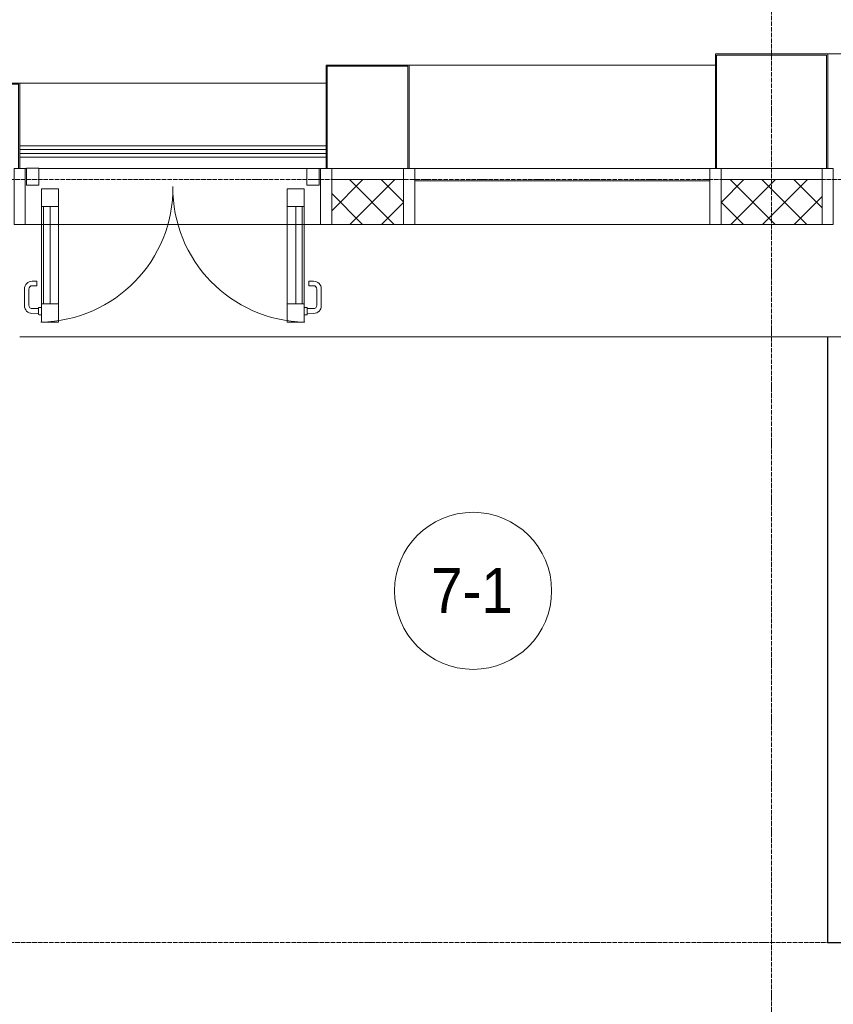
# Model space of a CAD drawing. Header units: millimetres. Extents: x 5617 to 113704, y 7718 to 156189.
# Tile 14 of 48: x 35624 to 39249, y 73925 to 78312. Entities that reach past the tile are written whole.
import ezdxf

# ---------------------------------------------------------------- set-up
doc = ezdxf.new("R2010")
doc.units = ezdxf.units.MM
doc.linetypes.add('ADSK_Линия сетки', pattern=[25, 20, -2.5, 0, -2.5])
doc.linetypes.add('Линия сетки', pattern=[25, 20, -2.5, 0, -2.5])
for name, color, linetype, lineweight in [('Двери', 7, 'Continuous', 18), ('Импосты витража', 7, 'Continuous', 18), ('Каркас_Импост', 7, 'Continuous', 30), ('Колонны', 7, 'Continuous', 18), ('Марки помещений', 7, 'Continuous', 20), ('Ограждение', 7, 'Continuous', 18), ('Оси', 7, 'Continuous', 9), ('Панели витража', 7, 'Continuous', 18), ('Перекрытия', 7, 'Continuous', 18), ('Поручни', 7, 'Continuous', 18), ('Стены', 7, 'Continuous', 18), ('Стены разрез', 7, 'Continuous', 40)]:
    doc.layers.add(name, color=color, linetype=linetype, lineweight=lineweight)
doc.styles.add('Arial_3', font='arial.ttf', dxfattribs={"width": 0.9, "height": 200})
pattern_1 = [(45, (0, 0), (-70.71068, 70.71068), []), (135, (0, 0), (-70.71068, -70.71068), [])]

# ---------------------------------------------------------------- blocks, each defined once
blk = doc.blocks.new('135_SLK_K1_AR_rvt-1-МКСС_K1_L02_4_800_')
at = {"layer": 'Перекрытия', "color": 254, "true_color": 0xcccccc}
blk.add_line((23300, 76900), (18200, 76900), dxfattribs=at)
at = {"layer": 'Стены', "color": 254, "true_color": 0xcccccc}
for p, q in [((21799.6, 74199.6), (21799.6, 76900)), ((21800.4, 76900), (21799.6, 76900)), ((21800.4, 76900), (21800.4, 74200.4)), ((21799.6, 74199.6), (21800.4, 74199.6)), ((21800.4, 74200.4), (22100, 74200.4)), ((22700, 74199.6), (21800.4, 74199.6))]:
    blk.add_line(p, q, dxfattribs=at)
blk = doc.blocks.new('Rectangular Mullion - R_StandardFrame_50Wx250H-V33-МКСС_K1_L02_4_800_')
at = {"layer": 'Импосты витража', "color": 254, "lineweight": 5, "true_color": 0xcccccc}
for p, q in [((-25, -250), (-25, 0)), ((-25, 0), (0, 0)), ((5, 0), (25, 0)), ((25, 0), (25, -250)), ((25, -250), (-25, -250))]:
    blk.add_line(p, q, dxfattribs=at)
blk = doc.blocks.new('System Panel - A_PAN_Glass-7462876-МКСС_K1_L02_4_800_')
at = {"layer": 'Панели витража', "color": 254, "lineweight": 5, "true_color": 0xcccccc}
for p, q in [((657.5, 55), (-657.5, 55)), ((-657.5, 55), (-657.5, 0)), ((657.5, 0), (657.5, 55)), ((-657.5, 0), (657.5, 0))]:
    blk.add_line(p, q, dxfattribs=at)
blk = doc.blocks.new('Rectangular Mullion - R_StandardFrame_50Wx250H-5317613-МКСС_K1_L02_4_800_')
at = {"layer": 'Импосты витража', "color": 254, "lineweight": 5, "true_color": 0xcccccc}
blk.add_line((16360, 77400), (17675, 77400), dxfattribs=at)
blk = doc.blocks.new('Rectangular Mullion - R_StandardFrame_50Wx250H-3997581-МКСС_K1_L02_4_800_')
at = {"layer": 'Импосты витража', "color": 254, "lineweight": 5, "true_color": 0xcccccc}
blk.add_line((17725, 77650), (18175, 77650), dxfattribs=at)
blk = doc.blocks.new('Rectangular Mullion - R_StandardFrame_50Wx250H-7462869-МКСС_K1_L02_4_800_')
at = {"layer": 'Импосты витража', "color": 254, "lineweight": 5, "true_color": 0xcccccc}
for p, q in [((-25, -250), (-25, 0)), ((-25, 0), (-5, 0)), ((0, 0), (25, 0)), ((25, 0), (25, -250)), ((25, -250), (-25, -250))]:
    blk.add_line(p, q, dxfattribs=at)
blk = doc.blocks.new('Rectangular Mullion - R_StandardFrame_50Wx250H-5317618-МКСС_K1_L02_4_800_')
at = {"layer": 'Импосты витража', "color": 254, "lineweight": 5, "true_color": 0xcccccc}
blk.add_line((19590, 77650), (19910, 77650), dxfattribs=at)
blk = doc.blocks.new('A_PAN_ALU_Door_Double - EXT_1_Double_EQ-7462877-МКСС_K1_L02_4_800_')
at = {"layer": 'Двери', "color": 254, "lineweight": 5, "true_color": 0xcccccc}
for p, q in [((-585, -169.2), (-585, -603.6)), ((-575.9, -169.2), (-547.2, -169.2)), ((-575.9, -169.2), (-575.9, -603.6)), ((-547.2, -603.6), (-547.2, -169.2)), ((-509.5, -603.6), (-509.5, -169.2)), ((509.5, -603.6), (509.5, -169.2)), ((547.2, -603.6), (547.2, -169.2)), ((575.9, -169.2), (547.2, -169.2)), ((575.9, -169.2), (575.9, -603.6)), ((585, -169.2), (585, -603.6)), ((-575.9, -603.6), (-547.2, -603.6)), ((575.9, -603.6), (547.2, -603.6))]:
    blk.add_line(p, q, dxfattribs=at)
at = {"layer": 'Двери', "color": 254, "lineweight": 5, "true_color": 0xe5e5e5}
for p, q in [((-626.4, -502.8), (-606.4, -502.8)), ((-606.4, -522.8), (-626.4, -522.8)), ((-606.4, -502.8), (-606.4, -522.8)), ((626.3, -502.8), (606.4, -502.8)), ((606.4, -502.8), (606.4, -522.8)), ((606.4, -522.8), (626.3, -522.8)), ((-661.4, -611.9), (-661.4, -537.8)), ((-641.4, -537.8), (-641.4, -610)), ((641.4, -537.8), (641.4, -610)), ((661.4, -611.9), (661.4, -537.8)), ((-598.9, -647.9), (-627.7, -646.9)), ((-625.8, -625), (-598.9, -624)), ((-598.9, -649.8), (-598.9, -622.2)), ((-596.4, -619.8), (-584.9, -619.8)), ((-584.9, -652.3), (-596.4, -652.3)), ((596.4, -619.8), (584.9, -619.8)), ((584.9, -652.3), (596.4, -652.3)), ((598.9, -649.8), (598.9, -622.2)), ((625.8, -625), (598.9, -624)), ((598.9, -647.9), (627.7, -646.9))]:
    blk.add_line(p, q, dxfattribs=at)
for centre, radius, start, end in [((-597.5, -87.6), 597.5, 270.9377, 0.7032), ((597.5, -87.6), 597.5, 179.2968, 269.0623), ((-626.4, -537.8), 35, 90, 180), ((-626.4, -537.8), 15, 90, 180), ((626.3, -537.8), 35, 0, 90), ((626.3, -537.8), 15, 0, 90), ((-626.4, -611.9), 35, 180, 267.8055), ((-626.4, -610), 15, 180, 272.1944), ((626.3, -610), 15, 267.8056, 0), ((626.3, -611.9), 35, 272.1945, 0), ((-596.4, -622.2), 2.5, 90, 180), ((-596.4, -649.8), 2.5, 180, 270), ((596.4, -622.2), 2.5, 0, 90), ((596.4, -649.8), 2.5, 270, 0)]:
    blk.add_arc(centre, radius, start, end, dxfattribs=at)
at = {"layer": 'Каркас_Импост', "color": 254, "lineweight": 5, "true_color": 0xcccccc}
for p, q in [((-509.5, -90.6), (-585, -90.6)), ((-585, -90.6), (-585, -169.2)), ((-509.5, -169.2), (-509.5, -90.6)), ((509.5, -90.6), (585, -90.6)), ((509.5, -169.2), (509.5, -90.6)), ((585, -90.6), (585, -169.2)), ((-585, -169.2), (-509.5, -169.2)), ((585, -169.2), (509.5, -169.2)), ((-509.5, -603.6), (-585, -603.6)), ((-585, -603.6), (-585, -685.1)), ((-509.5, -685.1), (-509.5, -603.6)), ((509.5, -603.6), (585, -603.6)), ((509.5, -685.1), (509.5, -603.6)), ((585, -603.6), (585, -685.1)), ((-585, -685.1), (-509.5, -685.1)), ((585, -685.1), (509.5, -685.1))]:
    blk.add_line(p, q, dxfattribs=at)
at = {"layer": 'Панели витража', "color": 254, "lineweight": 5, "true_color": 0xcccccc}
for p, q in [((-652.5, 0.5), (-597.5, 0.5)), ((-652.5, -75), (-652.5, 0.5)), ((-597.5, 0.5), (-597.5, -75)), ((597.5, -75), (597.5, 0)), ((597.5, 0), (652.5, 0)), ((652.5, 0), (652.5, -75)), ((-597.5, -75), (-652.5, -75)), ((652.5, -75), (597.5, -75))]:
    blk.add_line(p, q, dxfattribs=at)
blk = doc.blocks.new('Rectangular Mullion - R_StandardFrame_50Wx250H-V34-МКСС_K1_L02_4_800_')
at = {"layer": 'Импосты витража', "color": 254, "lineweight": 5, "true_color": 0xcccccc}
for p, q in [((48760, 77650), (48765, 77650)), ((48820, 77650), (50015, 77650)), ((50070, 77650), (50075, 77650)), ((48760, 77400), (50075, 77400))]:
    blk.add_line(p, q, dxfattribs=at)
blk = doc.blocks.new('Rectangular Mullion - R_StandardFrame_50Wx250H-7462868-МКСС_K1_L02_4_800_')
at = {"layer": 'Импосты витража', "color": 254, "lineweight": 5, "true_color": 0xcccccc}
for p, q in [((-25, -250), (-25, 0)), ((-25, 0), (-5, 0)), ((0, 0), (25, 0)), ((25, 0), (25, -250)), ((25, -250), (-25, -250))]:
    blk.add_line(p, q, dxfattribs=at)
blk = doc.blocks.new('Ограждение - Ограждение-5374608-МКСС_K1_L02_4_800_')
at = {"layer": 'Поручни', "color": 254, "lineweight": 5, "true_color": 0xcccccc}
for p, q in [((5215, 17850), (3850, 17850)), ((3850, 17834), (5215, 17834)), ((3850, 17833.5), (5215, 17833.5)), ((3850, 17816.5), (5215, 17816.5)), ((3850, 17816), (5215, 17816)), ((3850, 17800), (5215, 17800))]:
    blk.add_line(p, q, dxfattribs=at)
blk = doc.blocks.new('A_SLK_PAN_Type1 - Прямой тип панели-6619577-МКСС_K1_L02_4_800_')
at = {"layer": 'Колонны', "color": 254, "lineweight": 5, "true_color": 0xcccccc}
for p, q in [((-250, 380), (250, 380)), ((-250, 0), (-250, 380)), ((-245, 375), (-245, 0)), ((245, 375), (-245, 375)), ((245, 0), (245, 375)), ((250, 380), (250, 0)), ((-245, 0), (-250, 0)), ((250, 0), (245, 0))]:
    blk.add_line(p, q, dxfattribs=at)
blk = doc.blocks.new('A_SLK_PAN_Type1 - Прямой тип панели-6619554-МКСС_K1_L02_4_800_')
at = {"layer": 'Колонны', "color": 254, "lineweight": 5, "true_color": 0xcccccc}
for p, q in [((-185, 460), (185, 460)), ((-185, 0), (-185, 460)), ((-180, 455), (-180, 0)), ((180, 455), (-180, 455)), ((180, 0), (180, 455)), ((185, 460), (185, 0)), ((-180, 0), (-185, 0)), ((185, 0), (180, 0))]:
    blk.add_line(p, q, dxfattribs=at)
blk = doc.blocks.new('A_SLK_PAN_Type1 - Прямой тип панели-6619585-МКСС_K1_L02_4_800_')
at = {"layer": 'Колонны', "color": 254, "lineweight": 5, "true_color": 0xcccccc}
for p, q in [((-250, 510), (250, 510)), ((-250, 0), (-250, 510)), ((-245, 505), (-245, 0)), ((245, 505), (-245, 505)), ((245, 0), (245, 505)), ((250, 510), (250, 0)), ((-245, 0), (-250, 0)), ((250, 0), (245, 0))]:
    blk.add_line(p, q, dxfattribs=at)
blk = doc.blocks.new('A_OGR_PAN_Отлив - A_OGR_PAN_Отлив-5755790-МКСС_K1_L02_4_800_')
at = {"layer": 'Колонны', "color": 254, "lineweight": 5, "true_color": 0xcccccc}
blk.add_line((-682.5, -380), (682.5, -380), dxfattribs=at)
blk = doc.blocks.new('A_OGR_PAN_Отлив - A_OGR_PAN_Отлив-5755800-МКСС_K1_L02_4_800_')
at = {"layer": 'Колонны', "color": 254, "lineweight": 5, "true_color": 0xcccccc}
blk.add_line((-682.5, -460), (682.5, -460), dxfattribs=at)
blk = doc.blocks.new('A_OGR_PAN_Отлив - A_OGR_PAN_Отлив-5755810-МКСС_K1_L02_4_800_')
at = {"layer": 'Колонны', "color": 254, "lineweight": 5, "true_color": 0xcccccc}
blk.add_line((-682.5, -510), (682.5, -510), dxfattribs=at)
blk = doc.blocks.new('135_SLK_K1_AR_FCD_rvt-1-МКСС_K1_L02_4_800_')
at = {"layer": 'Стены разрез', "lineweight": 5, "true_color": 0xcccccc}
h = blk.add_hatch(dxfattribs=at)
h.set_pattern_fill('FP_4', color=254, style=0, pattern_type=2)
h.set_pattern_definition(pattern_1)
h.paths.add_polyline_path([(19910, 77400), (19910, 77600), (19590, 77600), (19590, 77400)])
h = blk.add_hatch(dxfattribs=at)
h.set_pattern_fill('FP_4', color=254, style=0, pattern_type=2)
h.set_pattern_definition(pattern_1)
h.paths.add_polyline_path([(21775, 77400), (21775, 77600), (21325, 77600), (21325, 77400)])
at = {"layer": 'Стены разрез', "color": 254, "lineweight": 9, "true_color": 0xcccccc}
for p, q in [((19910, 77600), (19590, 77600)), ((19590, 77600), (19590, 77400)), ((19910, 77400), (19910, 77600)), ((21775, 77600), (21325, 77600)), ((21325, 77600), (21325, 77400)), ((21775, 77400), (21775, 77600)), ((19590, 77400), (19910, 77400)), ((21325, 77400), (21775, 77400))]:
    blk.add_line(p, q, dxfattribs=at)
at = {"layer": 'Импосты витража', "color": 254, "lineweight": 5, "true_color": 0xcccccc, "extrusion": (0, 0, -1)}
for name, p in [('Rectangular Mullion - R_StandardFrame_50Wx250H-V33-МКСС_K1_L02_4_800_', (-18200, 77650)), ('Rectangular Mullion - R_StandardFrame_50Wx250H-7462868-МКСС_K1_L02_4_800_', (-19565, 77650)), ('Rectangular Mullion - R_StandardFrame_50Wx250H-V33-МКСС_K1_L02_4_800_', (-19935, 77650)), ('Rectangular Mullion - R_StandardFrame_50Wx250H-7462869-МКСС_K1_L02_4_800_', (-21300, 77650)), ('Rectangular Mullion - R_StandardFrame_50Wx250H-V33-МКСС_K1_L02_4_800_', (-21800, 77650))]:
    blk.add_blockref(name, p, dxfattribs=at)
at = {"layer": 'Импосты витража', "color": 254, "lineweight": 5, "true_color": 0xcccccc}
for name, p in [('Rectangular Mullion - R_StandardFrame_50Wx250H-V34-МКСС_K1_L02_4_800_', (-30535, 0)), ('Rectangular Mullion - R_StandardFrame_50Wx250H-5317618-МКСС_K1_L02_4_800_', (0, 0)), ('Rectangular Mullion - R_StandardFrame_50Wx250H-3997581-МКСС_K1_L02_4_800_', (3600, 0)), ('Rectangular Mullion - R_StandardFrame_50Wx250H-5317613-МКСС_K1_L02_4_800_', (3600, 0))]:
    blk.add_blockref(name, p, dxfattribs=at)
at = {"layer": 'Колонны', "color": 254, "lineweight": 5, "true_color": 0xcccccc}
for name, p in [('A_SLK_PAN_Type1 - Прямой тип панели-6619585-МКСС_K1_L02_4_800_', (21550, 77650)), ('A_SLK_PAN_Type1 - Прямой тип панели-6619554-МКСС_K1_L02_4_800_', (19750, 77650)), ('A_SLK_PAN_Type1 - Прямой тип панели-6619577-МКСС_K1_L02_4_800_', (17950, 77650))]:
    blk.add_blockref(name, p, dxfattribs=at)
at = {"layer": 'Колонны', "color": 254, "lineweight": 5, "true_color": 0xcccccc, "rotation": 180}
for name, p in [('A_OGR_PAN_Отлив - A_OGR_PAN_Отлив-5755810-МКСС_K1_L02_4_800_', (22482.5, 77650)), ('A_OGR_PAN_Отлив - A_OGR_PAN_Отлив-5755800-МКСС_K1_L02_4_800_', (20617.5, 77650)), ('A_OGR_PAN_Отлив - A_OGR_PAN_Отлив-5755790-МКСС_K1_L02_4_800_', (18882.5, 77650))]:
    blk.add_blockref(name, p, dxfattribs=at)
at = {"layer": 'Ограждение', "color": 254, "lineweight": 5, "true_color": 0xcccccc}
blk.add_blockref('Ограждение - Ограждение-5374608-МКСС_K1_L02_4_800_', (14350, 59900), dxfattribs=at)
at = {"layer": 'Панели витража', "color": 254, "lineweight": 5, "true_color": 0xcccccc}
blk.add_blockref('A_PAN_ALU_Door_Double - EXT_1_Double_EQ-7462877-МКСС_K1_L02_4_800_', (18882.5, 77650), dxfattribs=at)
at = {"layer": 'Панели витража', "color": 254, "lineweight": 5, "true_color": 0xcccccc, "rotation": 180}
blk.add_blockref('System Panel - A_PAN_Glass-7462876-МКСС_K1_L02_4_800_', (20617.5, 77650), dxfattribs=at)
blk = doc.blocks.new('050_Марка_Помещение - Номер-620969-МКСС_K1_L02_4_800_')
at = {"layer": 'Марки помещений'}
blk.add_circle((0, 0), 3.5, dxfattribs=at)

msp = doc.modelspace()

# ---------------------------------------------------------------- linework, layer by layer
at = {"layer": 'Оси', "linetype": 'Линия сетки'}
msp.add_line((38974.1, 54163.6), (38974.1, 82700), dxfattribs=at)
at = {"layer": 'Оси', "linetype": 'ADSK_Линия сетки'}
for p, q in [((80704.2, 77600), (26311.9, 77600)), ((80704.2, 74200), (26311.9, 74200))]:
    msp.add_line(p, q, dxfattribs=at)

# ---------------------------------------------------------------- block references
at = {"lineweight": 5}
for name in ['135_SLK_K1_AR_FCD_rvt-1-МКСС_K1_L02_4_800_', '135_SLK_K1_AR_rvt-1-МКСС_K1_L02_4_800_']:
    msp.add_blockref(name, (17424.1, 0), dxfattribs=at)
at = {"layer": 'Марки помещений', "xscale": 99.99999999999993, "yscale": 99.99999999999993, "zscale": 99.99999999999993}
msp.add_blockref('050_Марка_Помещение - Номер-620969-МКСС_K1_L02_4_800_', (37644, 75767.5), dxfattribs=at)

# ---------------------------------------------------------------- texts
at = {"layer": 'Марки помещений', "lineweight": 9, "insert": (37457.4, 75869.2), "char_height": 200, "width": 447.342, "attachment_point": 1, "style": 'Arial_3'}
msp.add_mtext('7-1', dxfattribs=at)

doc.saveas('drawing.dxf')
